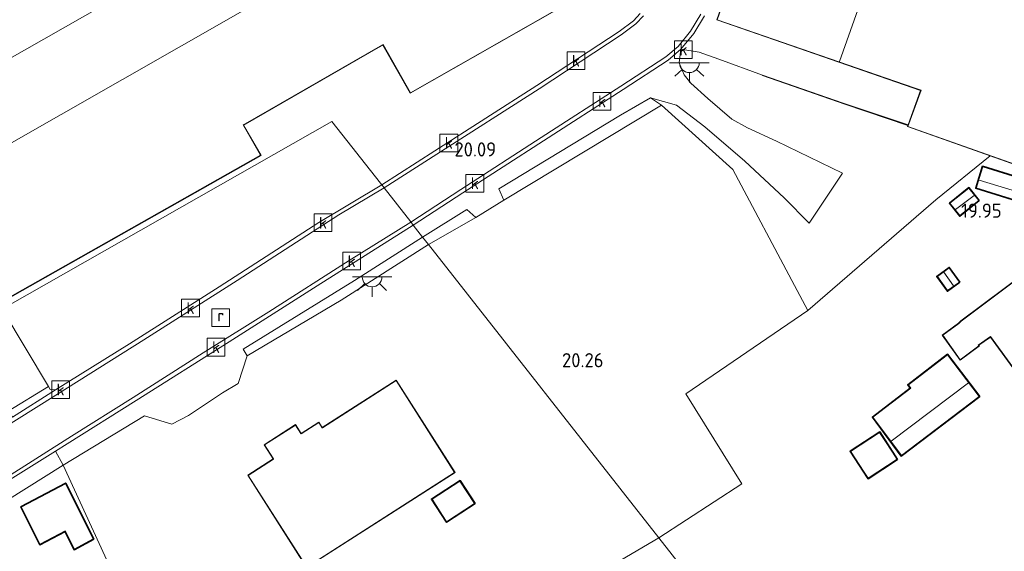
# Model space of a CAD drawing. Extents: x 196936 to 200438, y 361224 to 364196.
# Tile 105 of 256: x 197880 to 198005, y 363370 to 363437. Entities that reach past the tile are written whole.
import ezdxf
from ezdxf.enums import TextEntityAlignment as Align

# ---------------------------------------------------------------- set-up
doc = ezdxf.new("R2010")
doc.units = 0
for name, color, linetype, lineweight in [('B-ME-GR-GRAS-GV', 60, 'Continuous', 13), ('B-ME-GR-HAAG-G', 90, 'GR-HAAG1', 13), ('B-ME-IE-MEUBILAIR_WEGMEUBILAIR-S', 7, 'Continuous', 25), ('B-ME-IE-TERREINAFSCHEIDING_DOORGANG-G', 210, 'Continuous', 18), ('B-ME-IE-TERREINAFSCHEIDING_KUNSTMATIG_HEKWERK-G', 20, 'IE-TERREINAFSCHEIDING-KUNSTMATIG', 18), ('B-ME-IE-TERREINAFSCHEIDING_KUNSTMATIG_MUUR-GV', 90, 'Continuous', 18), ('B-ME-KG-KADASTRAAL_DAKRAND-G', 170, 'Continuous', 18), ('B-ME-KG-KADASTRAAL_NOK-G', 10, 'Continuous', 18), ('B-ME-OG-BEBOUWING_BEDRIJVEN-GV', 7, 'Continuous', 18), ('B-ME-OG-BEBOUWING_SCHUUR-GV', 7, 'Continuous', 35), ('B-ME-OG-BEBOUWING_WONINGBOUW-GV', 7, 'Continuous', 18), ('B-ME-OG-HOOGTEPUNT-S', 7, 'Continuous', 25), ('B-ME-OG-TERREIN-GV', 7, 'Continuous', 18), ('B-ME-OG-TERREIN_BEDRIJVENTERREIN-GV', 7, 'Continuous', 18), ('B-ME-OG-TERREIN_GROEN_TUIN-GV', 7, 'Continuous', 18), ('B-ME-RI-GWA_KOLK-S', 30, 'Continuous', 25), ('B-ME-RI-GWA_RIOOLPUT-S', 30, 'Continuous', 25), ('B-ME-VH-GOOT-GV', 170, 'Continuous', 18), ('B-ME-VH-VERHARDING_ASFALT-GV', 252, 'Continuous', 18), ('B-ME-VH-VERHARDING_HALFVERHARDING-GV', 252, 'Continuous', 18), ('B-ME-VH-VERHARDING_STRAATBAKSTEEN-GV', 252, 'Continuous', 18)]:
    doc.layers.add(name, color=color, linetype=linetype, lineweight=lineweight)
doc.styles.add('NLCS-ISO', font='NLCS-ISO.ttf')
doc.styles.add('NLCS-ISO-ANNOTATIVE-T18', font='NLCS-ISO.ttf', dxfattribs={"height": 1.8})
doc.linetypes.add('GR-HAAG1', pattern='A,6,[176,NLCS.SHX,S=0.125,R=0,X=0,Y=0],-2', length=8)
doc.linetypes.add('IE-TERREINAFSCHEIDING-KUNSTMATIG', pattern='A,4,[82,NLCS.SHX,S=0.75,R=90,X=0,Y=0],4,-2', length=10)

# ---------------------------------------------------------------- blocks, each defined once
blk = doc.blocks.new('SAL-HOOGTELABEL-SO')
at = {"color": 0, "linetype": 'ByBlock', "lineweight": -2, "style": 'NLCS-ISO-ANNOTATIVE-T18'}
blk.add_attdef('HOOGTE', text='', height=1.8, dxfattribs=at).set_placement((2.79, 0), align=Align.RIGHT)
blk = doc.blocks.new('SRI-PUT_INSPECTIEPUT_RIOOLPUT-SO')
at = {"color": 0, "linetype": 'ByBlock', "lineweight": 18}
blk.add_lwpolyline([(-1.12, -1.12), (1.12, -1.12), (1.12, 1.12), (-1.12, 1.12)], close=True, dxfattribs=at)
at = {"color": 0, "linetype": 'ByBlock', "lineweight": 18, "style": 'NLCS-ISO'}
blk.add_text('r', height=1.5, dxfattribs=at).set_placement((0, 0.28), align=Align.MIDDLE_CENTER)
blk = doc.blocks.new('SRI-KOLK-SO')
at = {"color": 0, "linetype": 'ByBlock', "lineweight": 18}
blk.add_lwpolyline([(-1.125, -1.125), (1.125, -1.125), (1.125, 1.125), (-1.125, 1.125)], close=True, dxfattribs=at)
at = {"color": 0, "linetype": 'ByBlock', "lineweight": 18, "style": 'NLCS-ISO'}
blk.add_text('k', height=1.5, dxfattribs=at).set_placement((0, 0), align=Align.MIDDLE_CENTER)
blk = doc.blocks.new('SKL-ET_OV_LICHTPUNT-SO')
at = {"color": 0, "linetype": 'ByBlock', "lineweight": 18}
for points in [[(-1.25, 0), (-2.5, 0)], [(1.25, 0), (2.5, 0)], [(-0.92, -0.85), (-1.83, -1.7)], [(0.92, -0.85), (1.83, -1.7)], [(0, -1.25), (0, -2.5)]]:
    blk.add_lwpolyline(points, dxfattribs=at)
blk.add_lwpolyline([(0, 0), (1.25, 0, -1), (-1.25, 0)], format="xyb", close=True, dxfattribs=at)

msp = doc.modelspace()

# ---------------------------------------------------------------- linework, layer by layer
at = {"layer": 'B-ME-GR-GRAS-GV'}
for points in [[(197961.323, 363426.125, 20.282), (197941.317, 363414.089, 20.276), (197940.675, 363415.527, 20.246), (197956.122, 363424.877, 20.18), (197959.903, 363427.075, 20.222)], [(197937.735, 363411.869, 20.282), (197931.739, 363408.461, 20.354), (197930.993, 363409.409, 20.153), (197936.622, 363412.913, 20.141)], [(197920.665, 363401.404, 20.344), (197908.729, 363394.335, 20.317), (197908.239, 363395.168, 20.332), (197922.333, 363403.882, 20.239), (197930.993, 363409.409, 20.153), (197931.739, 363408.461, 20.354)], [(197885.363, 363380.494, 20.377), (197864.223, 363367.249, 20.38), (197863.741, 363369.14, 20.506), (197869.822, 363373.166, 20.386), (197884.387, 363382.239, 20.356)]]:
    msp.add_polyline3d(points, close=True, dxfattribs=at)
at = {"layer": 'B-ME-GR-HAAG-G'}
msp.add_polyline3d([(197883.495, 363390.446, 20.37), (197877.727, 363400.114, 20.607), (197878.35, 363400.689, 20.561)], dxfattribs=at)
at = {"layer": 'B-ME-IE-TERREINAFSCHEIDING_DOORGANG-G'}
for points in [[(197937.735, 363411.869, 20.282), (197941.317, 363414.089, 20.276)], [(197901.287, 363386.769, 20.464), (197905.6, 363389.653, 20.467)]]:
    msp.add_polyline3d(points, dxfattribs=at)
at = {"layer": 'B-ME-IE-TERREINAFSCHEIDING_KUNSTMATIG_HEKWERK-G'}
for points in [[(197941.317, 363414.089, 20.276), (197961.323, 363426.125, 20.282), (197970.352, 363417.978, 20.372), (197978.164, 363403.28, 20.201), (197979.862, 363400.085, 20.168), (197964.379, 363389.517, 20.405), (197971.516, 363378.089, 20.447), (197960.951, 363371.268, 20.663)], [(197979.862, 363400.085, 20.168), (197996.124, 363414.119, 20.168), (198003.017, 363419.699, 20.432)], [(197931.739, 363408.461, 20.354), (197937.735, 363411.869, 20.282)], [(197931.739, 363408.461, 20.354), (197920.665, 363401.404, 20.344), (197908.729, 363394.335, 20.317), (197907.603, 363390.843, 20.434), (197905.6, 363389.653, 20.467)], [(197901.287, 363386.769, 20.464), (197899.187, 363385.674, 20.464), (197895.714, 363386.75, 20.38), (197885.363, 363380.494, 20.377)], [(197885.363, 363380.494, 20.377), (197864.223, 363367.249, 20.38)], [(197928.641, 363352.263, 20.679), (197892.84, 363364.29, 20.426), (197885.363, 363380.494, 20.377)], [(197960.951, 363371.268, 20.663), (197928.641, 363352.263, 20.679)]]:
    msp.add_polyline3d(points, dxfattribs=at)
at = {"layer": 'B-ME-IE-TERREINAFSCHEIDING_KUNSTMATIG_MUUR-GV'}
msp.add_polyline3d([(197992.596, 363423.623, 19.757), (197992.571, 363423.555, 20.255), (197984.581, 363426.256, 20.255), (197974.126, 363429.893, 20.255), (197974.143, 363429.952, 20.177), (197984.354, 363426.385, 19.907)], close=True, dxfattribs=at)
at = {"layer": 'B-ME-KG-KADASTRAAL_DAKRAND-G'}
for points in [[(198019.784, 363413.811, 40.865), (197992.584, 363423.444, 40.924), (197994.243, 363428.013, 40.926), (197993.374, 363428.323, 25.979), (197968.382, 363436.968, 24.84), (197981.518, 363474.253, 24.835), (197974.523, 363476.789, 24.191), (197980.91, 363480.503, 24.2), (197980.885, 363480.547, 22.901), (197979.608, 363482.729, 22.901), (197984.862, 363485.802, 22.901), (197986.146, 363483.606, 22.901), (197986.171, 363483.563, 24.207), (197986.525, 363483.769, 24.208), (197990.576, 363482.324, 24.208), (197990.623, 363482.307, 25.878), (198010.709, 363475.162, 25.878)], [(197956.262, 363442.996, 30.899), (197929.438, 363427.706, 30.887), (197925.966, 363433.831, 30.878), (197925.322, 363433.458, 24.917), (197908.488, 363423.763, 24.887), (197908.205, 363423.62, 25.58), (197910.42, 363419.781, 25.58), (197877.976, 363401.431, 25.529), (197874.55, 363407.48, 25.526), (197874.313, 363407.903, 26.171), (197860.696, 363431.832, 26.148), (197847.08, 363455.761, 26.126)]]:
    msp.add_polyline3d(points, dxfattribs=at)
for points in [[(198014.989, 363411.374, 22.633), (198001.259, 363415.63, 22.633), (198002.09, 363418.311, 22.633), (198015.82, 363414.055, 22.633)], [(197999.167, 363412.119, 22.633), (197997.915, 363413.69, 22.633), (198000.318, 363415.607, 22.633), (198001.571, 363414.036, 22.633)], [(198008.059, 363389.931, 24.166), (198003.063, 363396.78, 24.097), (198001.498, 363395.674, 24.074), (198001.564, 363395.599, 22.13), (197999.218, 363393.853, 22.234), (197996.993, 363396.957, 22.225), (197999.027, 363398.444, 22.227), (197999.315, 363398.738, 22.668), (198007.621, 363404.937, 22.614), (198009.671, 363402.23, 23.796), (198015.64, 363406.601, 23.751), (198017.56, 363407.96, 22.52), (198017.53, 363408, 22.301), (198017.305, 363408.297, 22.301), (198020.3, 363410.566, 22.2), (198024.781, 363404.649, 22.202), (198021.944, 363402.5, 22.202), (198021.904, 363402.47, 22.464), (198022.92, 363401.105, 22.477), (198019.986, 363398.855, 24.142)], [(197997.604, 363402.609, 21.753), (197996.316, 363404.396, 21.753), (197997.822, 363405.482, 21.751), (197999.11, 363403.695, 21.753)], [(197991.748, 363381.69, 22.233), (197988.133, 363386.565, 21.298), (197992.946, 363390.23, 21.298), (197992.634, 363390.66, 21.112), (197997.589, 363394.48, 21.172), (198001.64, 363389.195, 22.233)], [(197916.287, 363367.557, 25.809), (197908.859, 363379.181, 25.962), (197912.084, 363381.242, 25.995), (197912.057, 363381.284, 25.122), (197910.935, 363383.04, 25.122), (197914.855, 363385.545, 25.135), (197915.533, 363384.483, 25.135), (197915.56, 363384.44, 28.198), (197917.808, 363385.877, 28.185), (197918.24, 363385.202, 28.159), (197918.282, 363385.229, 25.773), (197927.616, 363391.194, 25.773), (197935.056, 363379.551, 25.74)], [(197987.531, 363378.815, 22.9), (197985.302, 363382.225, 22.9), (197988.979, 363384.628, 22.884), (197991.208, 363381.218, 22.864)], [(197886.773, 363369.816, 22.407), (197885.636, 363372.149, 22.677), (197882.431, 363370.446, 22.639), (197880.066, 363375.166, 22.638), (197885.672, 363378.137, 22.639), (197887.878, 363373.747, 22.641), (197889.189, 363371.121, 22.168)], [(197934.04, 363373.309, 23.152), (197932.187, 363376.153, 23.739), (197935.729, 363378.461, 23.79), (197937.582, 363375.616, 23.114)]]:
    msp.add_polyline3d(points, close=True, dxfattribs=at)
at = {"layer": 'B-ME-KG-KADASTRAAL_NOK-G'}
for points in [[(197983.915, 363431.648, 27.914), (197992.212, 363455.19, 27.904), (198000.51, 363478.732, 27.893)], [(197865.106, 363424.406, 27.914), (197903.459, 363446.221, 27.928), (197941.813, 363468.036, 27.941)], [(197946.507, 363459.953, 27.941), (197908.167, 363438.101, 27.948), (197869.828, 363416.249, 27.956)], [(198001.611, 363416.598, 23.382), (198015.277, 363412.472, 23.388)], [(197998.621, 363412.884, 23.378), (198000.983, 363414.693, 23.382)], [(197997.148, 363404.935, 22.175), (197998.35, 363403.209, 22.176)], [(198000.246, 363390.931, 23.309), (197990.445, 363383.531, 23.309)]]:
    msp.add_polyline3d(points, dxfattribs=at)
at = {"layer": 'B-ME-OG-BEBOUWING_BEDRIJVEN-GV'}
for points in [[(197985.714, 363484.444, 20.689), (197986.189, 363483.632, 20.628), (197986.52, 363483.824, 20.626), (198012.65, 363474.517, 19.963), (198038.781, 363465.211, 19.3), (198028.398, 363437.22, 19.592), (198034.279, 363435.118, 19.613), (198030.69, 363425.107, 19.588), (198025.35, 363411.391, 19.588), (198025.332, 363411.344, 19.783), (198019.572, 363413.344, 19.943), (198019.721, 363413.78, 19.917), (198003.017, 363419.699, 20.432), (197992.52, 363423.414, 20.312), (197992.571, 363423.555, 20.255), (197992.596, 363423.623, 19.757), (197994.179, 363427.983, 19.71), (197968.318, 363436.938, 20.189), (197981.454, 363474.223, 20.514), (197974.405, 363476.778, 20.547), (197979.7, 363479.858, 20.663), (197980.842, 363480.521, 20.657), (197979.54, 363482.747, 20.65), (197984.88, 363485.87, 20.65)], [(197927.631, 363391.263, 20.549), (197935.125, 363379.536, 20.549), (197916.272, 363367.488, 20.549), (197908.79, 363379.196, 20.549), (197912.015, 363381.257, 20.549), (197910.866, 363383.055, 20.549), (197914.87, 363385.614, 20.549), (197915.576, 363384.509, 20.549), (197917.823, 363385.946, 20.549), (197918.255, 363385.271, 20.549)]]:
    msp.add_polyline3d(points, close=True, dxfattribs=at)
msp.add_polyline3d([(197956.33, 363442.977, 20.558), (197929.419, 363427.638, 20.558), (197925.947, 363433.758, 20.558), (197925.372, 363433.429, 20.558), (197908.512, 363423.719, 20.558), (197908.274, 363423.6, 20.558), (197910.489, 363419.762, 20.558), (197877.957, 363401.363, 20.558), (197874.505, 363407.458, 20.558), (197874.258, 363407.899, 20.558), (197860.647, 363431.817, 20.558), (197847.037, 363455.736, 20.558)], dxfattribs=at)
at = {"layer": 'B-ME-OG-BEBOUWING_SCHUUR-GV'}
for points in [[(198015.883, 363414.088, 20.077), (198015.022, 363411.311, 20.077), (198001.196, 363415.597, 20.077), (198002.057, 363418.374, 20.077)], [(198001.641, 363414.028, 20.015), (197999.159, 363412.049, 20.015), (197997.844, 363413.698, 20.015), (198000.326, 363415.677, 20.015)], [(197999.18, 363403.684, 20.183), (197997.593, 363402.54, 20.183), (197996.246, 363404.408, 20.183), (197997.833, 363405.552, 20.183)], [(198001.71, 363389.186, 20), (197991.738, 363381.62, 20), (197988.064, 363386.574, 20), (197992.877, 363390.24, 20), (197992.565, 363390.67, 20), (197997.599, 363394.55, 20)], [(197991.277, 363381.203, 19.856), (197987.516, 363378.746, 19.856), (197985.233, 363382.24, 19.856), (197988.994, 363384.697, 19.856)], [(197887.923, 363373.769, 20.402), (197889.255, 363371.1, 20.402), (197886.751, 363369.747, 20.402), (197885.614, 363372.081, 20.402), (197882.409, 363370.378, 20.402), (197879.999, 363375.187, 20.402), (197885.694, 363378.205, 20.402)], [(197937.651, 363375.602, 20.526), (197934.025, 363373.24, 20.526), (197932.118, 363376.168, 20.526), (197935.744, 363378.53, 20.526)]]:
    msp.add_polyline3d(points, close=True, dxfattribs=at)
at = {"layer": 'B-ME-OG-BEBOUWING_WONINGBOUW-GV'}
msp.add_polyline3d([(198021.973, 363402.46, 19.7), (198022.989, 363401.096, 19.832), (198020.017, 363398.816, 19.832), (198008.048, 363389.861, 19.832), (198003.052, 363396.711, 19.832), (198001.582, 363395.678, 19.832), (198001.654, 363395.603, 19.832), (197999.207, 363393.783, 19.832), (197996.923, 363396.968, 19.832), (197998.996, 363398.483, 19.832), (197999.284, 363398.777, 19.832), (198007.632, 363405.007, 19.832), (198009.682, 363402.299, 19.832), (198015.61, 363406.641, 19.832), (198017.489, 363407.972, 19.832), (198017.235, 363408.307, 20.001), (198020.31, 363410.636, 19.996), (198024.851, 363404.639, 19.669)], close=True, dxfattribs=at)
at = {"layer": 'B-ME-OG-TERREIN-GV'}
for points in [[(197971.516, 363378.089, 20.447), (197960.951, 363371.268, 20.663), (197931.739, 363408.461, 20.354), (197937.735, 363411.869, 20.282), (197941.317, 363414.089, 20.276), (197961.323, 363426.125, 20.282), (197970.352, 363417.978, 20.372), (197978.164, 363403.28, 20.201), (197979.862, 363400.085, 20.168), (197964.379, 363389.517, 20.405)], [(197931.739, 363408.461, 20.354), (197960.951, 363371.268, 20.663), (197928.641, 363352.263, 20.679), (197892.84, 363364.29, 20.426), (197885.363, 363380.494, 20.377), (197895.714, 363386.75, 20.38), (197899.187, 363385.674, 20.464), (197901.287, 363386.769, 20.464), (197905.6, 363389.653, 20.467), (197907.603, 363390.843, 20.434), (197908.729, 363394.335, 20.317), (197920.665, 363401.404, 20.344)], [(197927.631, 363391.263, 20.549), (197918.255, 363385.271, 20.549), (197917.823, 363385.946, 20.549), (197915.576, 363384.509, 20.549), (197914.87, 363385.614, 20.549), (197910.866, 363383.055, 20.549), (197912.015, 363381.257, 20.549), (197908.79, 363379.196, 20.549), (197916.272, 363367.488, 20.549), (197935.125, 363379.536, 20.549)], [(197932.118, 363376.168, 20.526), (197934.025, 363373.24, 20.526), (197937.651, 363375.602, 20.526), (197935.744, 363378.53, 20.526)]]:
    msp.add_polyline3d(points, close=True, dxfattribs=at)
at = {"layer": 'B-ME-OG-TERREIN_BEDRIJVENTERREIN-GV'}
msp.add_polyline3d([(197981.454, 363474.223, 20.514), (197968.318, 363436.938, 20.189), (197994.179, 363427.983, 19.71), (197992.596, 363423.623, 19.757), (197984.354, 363426.385, 19.907), (197974.143, 363429.952, 20.177), (197968.59, 363431.957, 20.234), (197966.087, 363432.846, 20.33), (197963.767, 363433.217, 20.137), (197965.401, 363435.232, 20.141), (197966.748, 363437.438, 20.19)], dxfattribs=at)
at = {"layer": 'B-ME-OG-TERREIN_GROEN_TUIN-GV'}
for points in [[(197996.124, 363414.119, 20.168), (197979.862, 363400.085, 20.168), (197978.164, 363403.28, 20.201), (197970.352, 363417.978, 20.372), (197961.323, 363426.125, 20.282), (197959.903, 363427.075, 20.222), (197963.19, 363426.128, 20.428), (197966.806, 363423.371, 20.517), (197971.884, 363419.023, 20.58), (197976.859, 363414.368, 20.598), (197980.034, 363411.155, 20.607), (197984.289, 363417.523, 20.607), (197975.914, 363421.583, 20.517), (197972.226, 363423.263, 20.508), (197970.253, 363424.343, 20.49), (197967.195, 363426.966, 20.446), (197965.01, 363428.903, 20.374), (197964.185, 363429.966, 20.329), (197963.549, 363431.517, 20.257), (197963.767, 363433.217, 20.137), (197966.087, 363432.846, 20.33), (197968.59, 363431.957, 20.234), (197974.143, 363429.952, 20.177), (197974.126, 363429.893, 20.255), (197984.581, 363426.256, 20.255), (197992.571, 363423.555, 20.255), (197992.52, 363423.414, 20.312), (198003.017, 363419.699, 20.432)], [(198002.057, 363418.374, 20.077), (198001.196, 363415.597, 20.077), (198015.022, 363411.311, 20.077), (198015.883, 363414.088, 20.077)], [(198001.641, 363414.028, 20.015), (198000.326, 363415.677, 20.015), (197997.844, 363413.698, 20.015), (197999.159, 363412.049, 20.015)], [(198024.851, 363404.639, 19.669), (198020.31, 363410.636, 19.996), (198017.235, 363408.307, 20.001), (198017.489, 363407.972, 19.832), (198015.61, 363406.641, 19.832), (198009.682, 363402.299, 19.832), (198007.632, 363405.007, 19.832), (197999.284, 363398.777, 19.832), (197998.996, 363398.483, 19.832), (197996.923, 363396.968, 19.832), (197999.207, 363393.783, 19.832), (198001.654, 363395.603, 19.832), (198001.582, 363395.678, 19.832), (198003.052, 363396.711, 19.832), (198008.048, 363389.861, 19.832), (198020.017, 363398.816, 19.832), (198022.989, 363401.096, 19.832), (198021.973, 363402.46, 19.7)], [(197999.18, 363403.684, 20.183), (197997.833, 363405.552, 20.183), (197996.246, 363404.408, 20.183), (197997.593, 363402.54, 20.183)], [(198001.71, 363389.186, 20), (197997.599, 363394.55, 20), (197992.565, 363390.67, 20), (197992.877, 363390.24, 20), (197988.064, 363386.574, 20), (197991.738, 363381.62, 20)], [(197991.277, 363381.203, 19.856), (197988.994, 363384.697, 19.856), (197985.233, 363382.24, 19.856), (197987.516, 363378.746, 19.856)], [(197879.999, 363375.187, 20.402), (197882.409, 363370.378, 20.402), (197885.614, 363372.081, 20.402), (197886.751, 363369.747, 20.402), (197889.255, 363371.1, 20.402), (197887.923, 363373.769, 20.402), (197885.694, 363378.205, 20.402)]]:
    msp.add_polyline3d(points, close=True, dxfattribs=at)
for points in [[(198005.961, 363347.192, 19.033), (198003.018, 363345.167, 19.033), (198002.968, 363343.729, 18.975), (197999.029, 363340.877, 18.927), (197993.216, 363336.866, 18.902), (197993.16, 363336.949, 19.213), (197989.683, 363334.578, 19.173), (197982.69, 363343.53, 19.724), (197985.936, 363345.765, 19.76), (197979.509, 363355.553, 19.76), (197975.439, 363352.817, 19.751), (197960.951, 363371.268, 20.663), (197971.516, 363378.089, 20.447), (197964.379, 363389.517, 20.405), (197979.862, 363400.085, 20.168), (197996.124, 363414.119, 20.168), (198003.017, 363419.699, 20.432), (198019.721, 363413.78, 19.917)], [(197877.727, 363400.114, 20.607), (197883.495, 363390.446, 20.37), (197878.415, 363387.327, 20.442)], [(197864.223, 363367.249, 20.38), (197885.363, 363380.494, 20.377), (197892.84, 363364.29, 20.426)], [(197928.641, 363352.263, 20.679), (197960.951, 363371.268, 20.663), (197975.439, 363352.817, 19.751)]]:
    msp.add_polyline3d(points, dxfattribs=at)
at = {"layer": 'B-ME-VH-GOOT-GV'}
for points in [[(197959.004, 363437.437, 20.209), (197958.066, 363436.451, 20.213), (197956.204, 363435.058, 20.181), (197945.778, 363428.205, 20.103), (197932.815, 363419.899, 20.152), (197926.12, 363415.627, 20.177), (197926.008, 363415.77, 20.177), (197925.815, 363416.025, 20.177), (197932.546, 363420.32, 20.152), (197945.506, 363428.624, 20.103), (197955.917, 363435.467, 20.181), (197957.733, 363436.826, 20.213), (197958.612, 363437.75, 20.209)], [(197966.748, 363437.438, 20.19), (197965.401, 363435.232, 20.141), (197963.767, 363433.217, 20.137), (197962.146, 363431.853, 20.174), (197956.423, 363428.136, 20.182), (197946.325, 363421.59, 20.141), (197936.108, 363415.001, 20.178), (197929.812, 363410.911, 20.199), (197929.787, 363410.943, 20.2), (197929.509, 363411.311, 20.2), (197935.836, 363415.421, 20.178), (197946.054, 363422.01, 20.141), (197956.151, 363428.555, 20.182), (197961.848, 363432.255, 20.174), (197963.409, 363433.569, 20.137), (197964.992, 363435.521, 20.141), (197966.31, 363437.68, 20.19)], [(197878.929, 363386.541, 20.377), (197884.396, 363390.014, 20.212), (197893.788, 363395.847, 20.128), (197905.159, 363403.092, 20.122), (197917.834, 363411.241, 20.086), (197925.815, 363416.025, 20.177), (197926.008, 363415.77, 20.177), (197926.12, 363415.627, 20.177), (197920.373, 363412.209, 20.239), (197907.451, 363403.888, 20.254), (197895.598, 363396.376, 20.281), (197884.425, 363389.367, 20.308), (197874.065, 363382.876, 20.371)], [(197873.281, 363375.824, 20.374), (197886.429, 363384.172, 20.359), (197894.25, 363389.049, 20.344), (197903.162, 363394.702, 20.329), (197911.474, 363399.924, 20.272), (197921.666, 363406.426, 20.209), (197929.509, 363411.311, 20.2), (197929.787, 363410.943, 20.2), (197929.812, 363410.911, 20.199), (197917.589, 363403.224, 20.29), (197906.453, 363396.126, 20.353), (197894.622, 363388.68, 20.356), (197885.894, 363383.178, 20.35), (197884.387, 363382.239, 20.356), (197869.822, 363373.166, 20.386)]]:
    msp.add_polyline3d(points, dxfattribs=at)
at = {"layer": 'B-ME-VH-VERHARDING_ASFALT-GV'}
msp.add_polyline3d([(197966.31, 363437.68, 20.19), (197964.992, 363435.521, 20.141), (197963.409, 363433.569, 20.137), (197961.848, 363432.255, 20.174), (197956.151, 363428.555, 20.182), (197946.054, 363422.01, 20.141), (197935.836, 363415.421, 20.178), (197929.509, 363411.311, 20.2), (197929.479, 363411.35, 20.2), (197926.12, 363415.627, 20.177), (197932.815, 363419.899, 20.152), (197945.778, 363428.205, 20.103), (197956.204, 363435.058, 20.181), (197958.066, 363436.451, 20.213), (197959.004, 363437.437, 20.209)], dxfattribs=at)
msp.add_polyline3d([(197863.603, 363369.596, 20.44), (197856.176, 363365.145, 20.503), (197853.53, 363369.939, 20.451), (197862.954, 363375.826, 20.422), (197874.065, 363382.876, 20.371), (197884.425, 363389.367, 20.308), (197895.598, 363396.376, 20.281), (197907.451, 363403.888, 20.254), (197920.373, 363412.209, 20.239), (197926.12, 363415.627, 20.177), (197929.479, 363411.35, 20.2), (197929.509, 363411.311, 20.2), (197921.666, 363406.426, 20.209), (197911.474, 363399.924, 20.272), (197903.162, 363394.702, 20.329), (197894.25, 363389.049, 20.344), (197886.429, 363384.172, 20.359), (197873.281, 363375.824, 20.374)], close=True, dxfattribs=at)
at = {"layer": 'B-ME-VH-VERHARDING_HALFVERHARDING-GV'}
for points in [[(197965.01, 363428.903, 20.374), (197967.195, 363426.966, 20.446), (197970.253, 363424.343, 20.49), (197972.226, 363423.263, 20.508), (197975.914, 363421.583, 20.517), (197984.289, 363417.523, 20.607), (197980.034, 363411.155, 20.607), (197976.859, 363414.368, 20.598), (197971.884, 363419.023, 20.58), (197966.806, 363423.371, 20.517), (197963.19, 363426.128, 20.428), (197959.903, 363427.075, 20.222), (197956.122, 363424.877, 20.18), (197940.675, 363415.527, 20.246), (197941.317, 363414.089, 20.276), (197937.735, 363411.869, 20.282), (197936.622, 363412.913, 20.141), (197930.993, 363409.409, 20.153), (197929.812, 363410.911, 20.199), (197936.108, 363415.001, 20.178), (197946.325, 363421.59, 20.141), (197956.423, 363428.136, 20.182), (197962.146, 363431.853, 20.174), (197963.767, 363433.217, 20.137), (197963.549, 363431.517, 20.257), (197964.185, 363429.966, 20.329)], [(197901.287, 363386.769, 20.464), (197899.187, 363385.674, 20.464), (197895.714, 363386.75, 20.38), (197885.363, 363380.494, 20.377), (197884.387, 363382.239, 20.356), (197885.894, 363383.178, 20.35), (197894.622, 363388.68, 20.356), (197906.453, 363396.126, 20.353), (197917.589, 363403.224, 20.29), (197929.812, 363410.911, 20.199), (197930.993, 363409.409, 20.153), (197922.333, 363403.882, 20.239), (197908.239, 363395.168, 20.332), (197908.729, 363394.335, 20.317), (197907.603, 363390.843, 20.434), (197905.6, 363389.653, 20.467)]]:
    msp.add_polyline3d(points, close=True, dxfattribs=at)
at = {"layer": 'B-ME-VH-VERHARDING_STRAATBAKSTEEN-GV'}
msp.add_polyline3d([(197958.612, 363437.75, 20.209), (197957.733, 363436.826, 20.213), (197955.917, 363435.467, 20.181), (197945.506, 363428.624, 20.103), (197932.546, 363420.32, 20.152), (197925.815, 363416.025, 20.177), (197925.659, 363416.23, 20.177), (197919.455, 363424.045, 20.639), (197878.35, 363400.689, 20.561), (197877.957, 363401.363, 20.558), (197910.489, 363419.762, 20.558), (197908.274, 363423.6, 20.558), (197908.512, 363423.719, 20.558), (197925.372, 363433.429, 20.558), (197925.947, 363433.758, 20.558), (197929.419, 363427.638, 20.558), (197956.33, 363442.977, 20.558)], dxfattribs=at)
for points in [[(197893.788, 363395.847, 20.128), (197884.396, 363390.014, 20.212), (197883.744, 363390.073, 20.366), (197883.495, 363390.446, 20.37), (197877.727, 363400.114, 20.607), (197878.35, 363400.689, 20.561), (197919.455, 363424.045, 20.639), (197925.659, 363416.23, 20.177), (197925.815, 363416.025, 20.177), (197917.834, 363411.241, 20.086), (197905.159, 363403.092, 20.122)], [(197884.396, 363390.014, 20.212), (197878.929, 363386.541, 20.377), (197878.415, 363387.327, 20.442), (197883.495, 363390.446, 20.37), (197883.744, 363390.073, 20.366)]]:
    msp.add_polyline3d(points, close=True, dxfattribs=at)

# ---------------------------------------------------------------- block references
at = {"layer": 'B-ME-IE-MEUBILAIR_WEGMEUBILAIR-S'}
for p in [(197964.842, 363431.504, 20.252), (197924.579, 363404.342, 20.332)]:
    msp.add_blockref('SKL-ET_OV_LICHTPUNT-SO', p, dxfattribs=at)
at = {"layer": 'B-ME-OG-HOOGTEPUNT-S'}
for p, values in [((197937.533, 363419.617, 20.085), {'HOOGTE': '20.09'}), ((198001.685, 363411.857, 19.946), {'HOOGTE': '19.95'}), ((197951.159, 363392.885, 20.258), {'HOOGTE': '20.26'})]:
    msp.add_blockref('SAL-HOOGTELABEL-SO', p, dxfattribs=at).add_auto_attribs(values)
at = {"layer": 'B-ME-RI-GWA_KOLK-S'}
for p in [(197964.092, 363433.182, 20.152), (197950.442, 363431.765, 20.065), (197953.764, 363426.612, 20.114), (197934.32, 363421.341, 20.105), (197937.615, 363416.223, 20.163), (197918.346, 363411.22, 20.109), (197921.986, 363406.353, 20.16), (197901.538, 363400.396, 20.151), (197904.774, 363395.439, 20.124), (197885.042, 363390.062, 20.154)]:
    msp.add_blockref('SRI-KOLK-SO', p, dxfattribs=at)
at = {"layer": 'B-ME-RI-GWA_RIOOLPUT-S'}
msp.add_blockref('SRI-PUT_INSPECTIEPUT_RIOOLPUT-SO', (197905.372, 363399.169, 20.279), dxfattribs=at)

doc.saveas('drawing.dxf')
